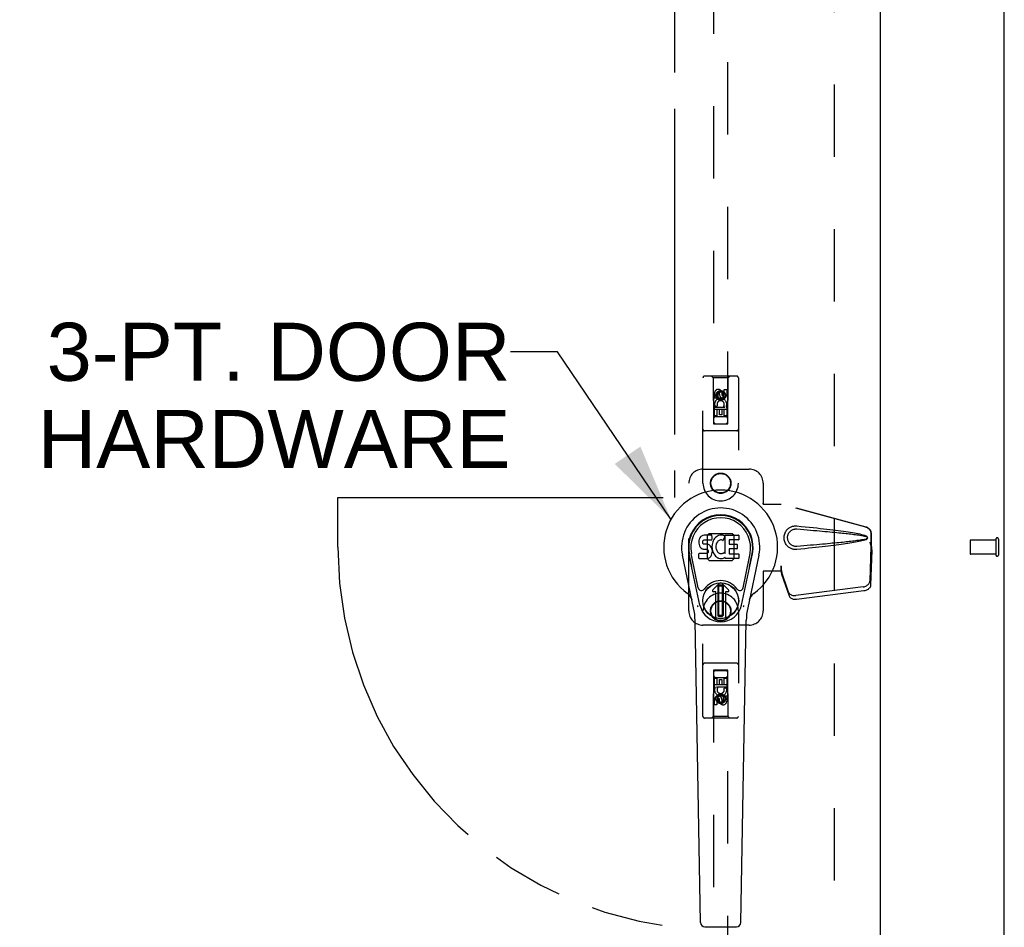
# Model space of a CAD drawing. Header units: inches. Extents: x 0 to 232, y 0 to 150.
# Tile 21 of 31: x 86 to 103, y 77 to 93. Entities that reach past the tile are written whole.
import ezdxf

# ---------------------------------------------------------------- set-up
doc = ezdxf.new("R2010")
doc.units = ezdxf.units.IN
doc.header["$LTSCALE"] = 12.750417
doc.header["$MEASUREMENT"] = 0
doc.linetypes.add('HIDDEN', pattern=[0.2, 0.1, -0.1])
doc.linetypes.add('PHANTOM', pattern=[0.8, 0.45, -0.05, 0.1, -0.05, 0.1, -0.05])
doc.layers.get('0').update_dxf_attribs({"linetype": 'CONTINUOUS'})
for name, color, linetype in [('02___PRT_ALL_AXES', 7, 'CONTINUOUS'), ('AVAILABLE_DOOR_SPACE', 7, 'CONTINUOUS'), ('DEFAULT_2', 8, 'HIDDEN'), ('DIMENSIONS', 7, 'CONTINUOUS')]:
    doc.layers.add(name, color=color, linetype=linetype)
doc.styles.get("Standard").update_dxf_attribs({"font": 'arial.ttf'})
doc.dimstyles.new('DIMSTYLE_1', dxfattribs={"dimtxt": 1.022761, "dimasz": 1.363681, "dimexe": 0.09, "dimexo": 0.07, "dimgap": 0.0375, "dimtad": 0, "dimtih": 1, "dimtoh": 1, "dimzin": 4, "dimdsep": 46, "dimtxsty": 'Standard', "dimblk": '_FILLED', "dimblk1": '_FILLED', "dimblk2": '_FILLED', "dimcen": 0.09, "dimazin": 1, "dimtfac": 1, "dimtdec": 3, "dimtofl": 0, "dimtmove": 0, "dimatfit": 3, "dimldrblk": '_FILLED', "dimfxl": 0, "dimtolj": 1, "dimtzin": 4, "dimarcsym": 0})
doc.dimstyles.get("Standard").update_dxf_attribs({"dimtxt": 1.159129, "dimasz": 1.363681, "dimexe": 0.09, "dimexo": 0.07, "dimgap": 0.09, "dimtad": 0, "dimtih": 1, "dimtoh": 1, "dimdec": 3, "dimzin": 4, "dimdsep": 46, "dimtxsty": 'Standard', "dimblk": '_FILLED', "dimblk1": '_FILLED', "dimblk2": '_FILLED', "dimcen": 0.09, "dimadec": 3, "dimazin": 1, "dimtp": 0.001, "dimtm": 0.001, "dimtfac": 1, "dimtdec": 3, "dimtofl": 0, "dimtmove": 0, "dimatfit": 3, "dimldrblk": '_FILLED', "dimfxl": 0, "dimtolj": 1, "dimtzin": 4, "dimarcsym": 0})

# ---------------------------------------------------------------- blocks, each defined once
blk = doc.blocks.new('_FILLED')
at = {"color": 0, "linetype": 'ByBlock'}
blk.add_solid([(0, 0), (-1, 0.2), (-1, -0.2)], dxfattribs=at)
blk = doc.blocks.new('*D8')
at = {"layer": 'DIMENSIONS', "color": 2, "linetype": 'Continuous'}
for p, q in [((74.01, 95.468), (83.305, 95.468)), ((97.197, 95.468), (87.902, 95.468))]:
    blk.add_line(p, q, dxfattribs=at)
at = {"layer": 'DIMENSIONS', "color": 2, "linetype": 'Continuous', "xscale": 1.3636809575, "yscale": 1.3636809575, "zscale": 1.3636809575, "rotation": 180}
blk.add_blockref('_FILLED', (74.01, 95.468), dxfattribs=at)
at = {"layer": 'DIMENSIONS', "color": 2, "linetype": 'Continuous', "xscale": 1.3636809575, "yscale": 1.3636809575, "zscale": 1.3636809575}
blk.add_blockref('_FILLED', (97.197, 95.468), dxfattribs=at)
at = {"layer": 'DIMENSIONS', "color": 2, "linetype": 'Continuous', "insert": (85.603, 95.979), "char_height": 1.0228, "width": 3.57396, "attachment_point": 2, "line_spacing_factor": 0.9}
blk.add_mtext('23.19', dxfattribs=at)

msp = doc.modelspace()

# ---------------------------------------------------------------- linework, layer by layer
at = {"color": 3, "linetype": 'Continuous'}
for p, q in [((103.01, 53.36), (103.01, 113.152)), ((100.822, 112.402), (100.822, 54.11))]:
    msp.add_line(p, q, dxfattribs=at)
at = {"color": 7, "linetype": 'Continuous'}
for p, q in [((97.625, 83.37), (97.624, 83.347)), ((97.624, 83.347), (97.624, 83.323)), ((97.624, 83.323), (97.628, 83.299)), ((97.63, 83.394), (97.625, 83.37)), ((97.64, 83.416), (97.63, 83.394)), ((97.653, 83.436), (97.64, 83.416)), ((97.662, 83.444), (97.653, 83.436)), ((97.671, 83.45), (97.662, 83.444)), ((97.693, 83.46), (97.671, 83.45)), ((97.717, 83.467), (97.693, 83.46)), ((97.695, 83.35), (97.697, 83.365)), ((97.695, 83.335), (97.695, 83.35)), ((97.695, 83.327), (97.695, 83.335)), ((97.698, 83.32), (97.695, 83.327)), ((97.697, 83.365), (97.7, 83.372)), ((97.702, 83.314), (97.698, 83.32)), ((97.7, 83.372), (97.706, 83.376)), ((97.708, 83.31), (97.702, 83.314)), ((97.706, 83.376), (97.72, 83.381)), ((97.856, 83.467), (97.717, 83.467)), ((97.72, 83.381), (97.735, 83.382)), ((97.735, 83.382), (97.848, 83.382)), ((97.848, 83.382), (97.854, 83.383)), ((97.854, 83.383), (97.856, 83.388)), ((97.858, 83.425), (97.856, 83.467)), ((97.856, 83.388), (97.857, 83.401)), ((97.857, 83.401), (97.858, 83.425)), ((97.864, 83.325), (97.86, 83.303)), ((97.87, 83.347), (97.864, 83.325)), ((97.879, 83.367), (97.87, 83.347)), ((97.89, 83.387), (97.879, 83.367)), ((97.903, 83.405), (97.89, 83.387)), ((97.917, 83.422), (97.903, 83.405)), ((97.934, 83.437), (97.917, 83.422)), ((97.933, 83.314), (97.929, 83.301)), ((97.939, 83.326), (97.933, 83.314)), ((97.952, 83.45), (97.934, 83.437)), ((97.953, 83.349), (97.939, 83.326)), ((97.972, 83.459), (97.952, 83.45)), ((97.961, 83.359), (97.953, 83.349)), ((97.972, 83.367), (97.961, 83.359)), ((97.994, 83.464), (97.972, 83.459)), ((97.997, 83.378), (97.972, 83.367)), ((98.016, 83.466), (97.994, 83.464)), ((98.009, 83.381), (97.997, 83.378)), ((98.023, 83.381), (98.009, 83.381)), ((98.039, 83.466), (98.016, 83.466)), ((98.036, 83.377), (98.023, 83.381)), ((98.048, 83.373), (98.036, 83.377)), ((98.05, 83.464), (98.039, 83.466)), ((98.06, 83.46), (98.05, 83.464)), ((98.081, 83.443), (98.054, 83.375)), ((98.079, 83.448), (98.06, 83.46)), ((98.089, 83.465), (98.326, 83.465)), ((98.089, 83.14), (98.089, 83.465)), ((98.159, 83.378), (98.159, 83.31)), ((98.326, 83.382), (98.164, 83.382)), ((98.331, 83.461), (98.331, 83.386)), ((97.499, 82.911), (97.455, 83.138)), ((97.567, 82.764), (97.492, 83.145)), ((97.628, 83.299), (97.637, 83.277)), ((97.69, 83.141), (97.63, 83.14)), ((97.637, 83.277), (97.649, 83.257)), ((97.649, 83.257), (97.666, 83.239)), ((97.666, 83.239), (97.686, 83.226)), ((97.686, 83.226), (97.697, 83.222)), ((97.751, 83.141), (97.69, 83.141)), ((97.697, 83.222), (97.708, 83.22)), ((97.723, 83.306), (97.708, 83.31)), ((97.708, 83.22), (97.756, 83.22)), ((97.747, 83.307), (97.723, 83.306)), ((97.771, 83.305), (97.747, 83.307)), ((97.766, 83.142), (97.751, 83.141)), ((97.756, 83.22), (97.763, 83.219)), ((97.763, 83.219), (97.77, 83.217)), ((97.772, 83.146), (97.766, 83.142)), ((97.77, 83.217), (97.776, 83.212)), ((97.794, 83.3), (97.771, 83.305)), ((97.778, 83.151), (97.772, 83.146)), ((97.776, 83.212), (97.781, 83.206)), ((97.787, 83.163), (97.778, 83.151)), ((97.781, 83.206), (97.788, 83.192)), ((97.79, 83.17), (97.787, 83.163)), ((97.788, 83.192), (97.79, 83.177)), ((97.79, 83.177), (97.79, 83.17)), ((97.805, 83.295), (97.794, 83.3)), ((97.815, 83.288), (97.805, 83.295)), ((97.832, 83.272), (97.815, 83.288)), ((97.845, 83.252), (97.832, 83.272)), ((97.855, 83.229), (97.845, 83.252)), ((97.861, 83.206), (97.855, 83.229)), ((97.855, 83.135), (97.862, 83.159)), ((97.86, 83.303), (97.856, 83.259)), ((97.856, 83.259), (97.857, 83.237)), ((97.857, 83.237), (97.86, 83.215)), ((97.86, 83.215), (97.864, 83.193)), ((97.863, 83.182), (97.861, 83.206)), ((97.862, 83.159), (97.863, 83.182)), ((97.864, 83.193), (97.871, 83.172)), ((97.871, 83.172), (97.893, 83.132)), ((97.926, 83.275), (97.925, 83.248)), ((97.925, 83.248), (97.926, 83.235)), ((97.929, 83.301), (97.926, 83.275)), ((97.926, 83.235), (97.929, 83.222)), ((97.929, 83.222), (97.94, 83.197)), ((97.94, 83.197), (97.953, 83.174)), ((97.953, 83.174), (97.962, 83.164)), ((97.962, 83.164), (97.972, 83.155)), ((97.972, 83.155), (97.983, 83.147)), ((97.983, 83.147), (97.995, 83.143)), ((97.995, 83.143), (98.009, 83.14)), ((98.009, 83.14), (98.022, 83.14)), ((98.022, 83.14), (98.035, 83.142)), ((98.035, 83.142), (98.048, 83.146)), ((98.048, 83.146), (98.06, 83.151)), ((98.06, 83.151), (98.071, 83.159)), ((98.077, 83.158), (98.089, 83.14)), ((98.161, 83.219), (98.161, 83.142)), ((98.164, 83.306), (98.295, 83.306)), ((98.295, 83.224), (98.165, 83.224)), ((98.3, 83.301), (98.3, 83.228)), ((98.452, 82.764), (98.527, 83.145)), ((98.52, 82.911), (98.564, 83.138)), ((97.533, 82.186), (97.336, 83.112)), ((97.644, 82.234), (97.451, 83.137)), ((97.626, 83.061), (97.626, 83.136)), ((97.631, 83.056), (97.775, 83.056)), ((97.775, 83.056), (97.787, 83.058)), ((97.787, 83.058), (97.798, 83.062)), ((97.798, 83.062), (97.818, 83.075)), ((97.818, 83.075), (97.835, 83.092)), ((97.835, 83.092), (97.842, 83.102)), ((97.842, 83.102), (97.847, 83.113)), ((97.847, 83.113), (97.855, 83.135)), ((97.893, 83.132), (97.905, 83.114)), ((97.905, 83.114), (97.92, 83.097)), ((97.92, 83.097), (97.936, 83.082)), ((97.936, 83.082), (97.954, 83.069)), ((97.954, 83.069), (97.964, 83.064)), ((97.964, 83.064), (97.974, 83.06)), ((97.974, 83.06), (97.996, 83.054)), ((97.996, 83.054), (98.018, 83.052)), ((98.018, 83.052), (98.04, 83.055)), ((98.04, 83.055), (98.062, 83.062)), ((98.062, 83.062), (98.081, 83.073)), ((98.081, 83.073), (98.081, 83.073)), ((98.091, 83.073), (98.081, 83.073)), ((98.091, 83.06), (98.091, 83.073)), ((98.327, 83.056), (98.096, 83.056)), ((98.165, 83.137), (98.327, 83.137)), ((98.331, 83.133), (98.331, 83.06)), ((98.375, 82.234), (98.568, 83.137)), ((98.683, 83.112), (98.486, 82.186)), ((97.615, 82.539), (97.567, 82.764)), ((98.404, 82.539), (98.452, 82.764)), ((97.871, 82.503), (97.982, 82.613)), ((97.982, 82.613), (97.871, 82.502)), ((97.927, 82.469), (97.885, 82.469)), ((97.927, 82.469), (97.885, 82.469)), ((97.927, 82.469), (97.927, 82.469)), ((97.927, 82.01), (97.927, 82.469)), ((97.927, 82.01), (97.927, 82.469)), ((97.966, 82.575), (97.98, 82.589)), ((97.98, 82.561), (97.966, 82.575)), ((97.966, 82.048), (97.966, 82.575)), ((97.98, 82.589), (98.039, 82.589)), ((97.98, 82.589), (97.994, 82.575)), ((97.994, 82.575), (97.98, 82.561)), ((97.98, 82.062), (97.98, 82.561)), ((97.994, 82.575), (98.025, 82.575)), ((98.025, 82.575), (98.039, 82.589)), ((98.039, 82.561), (98.025, 82.575)), ((98.148, 82.502), (98.037, 82.613)), ((98.037, 82.613), (98.148, 82.503)), ((98.039, 82.589), (98.053, 82.575)), ((98.053, 82.575), (98.039, 82.561)), ((98.039, 82.561), (98.039, 82.062)), ((98.053, 82.575), (98.053, 82.048)), ((98.134, 82.469), (98.092, 82.469)), ((98.134, 82.469), (98.092, 82.469)), ((98.092, 82.469), (98.092, 82.469)), ((98.092, 82.469), (98.092, 82.01)), ((98.092, 82.469), (98.092, 82.01)), ((97.652, 76.64), (97.559, 81.961)), ((97.966, 82.048), (97.98, 82.062)), ((97.98, 82.034), (97.966, 82.048)), ((97.98, 82.062), (97.994, 82.048)), ((97.994, 82.048), (97.98, 82.034)), ((98.039, 82.034), (97.98, 82.034)), ((98.025, 82.048), (97.994, 82.048)), ((98.025, 82.048), (98.039, 82.062)), ((98.039, 82.034), (98.025, 82.048)), ((98.039, 82.062), (98.053, 82.048)), ((98.053, 82.048), (98.039, 82.034)), ((98.367, 76.64), (98.46, 81.961)), ((97.73, 76.563), (98.289, 76.563))]:
    msp.add_line(p, q, dxfattribs=at)
for points in [[(97.611, 82.203), (97.61, 82.209), (97.608, 82.214), (97.607, 82.22), (97.605, 82.225)], [(98.414, 82.225), (98.413, 82.22), (98.411, 82.214), (98.41, 82.209), (98.408, 82.203)]]:
    msp.add_lwpolyline(points, dxfattribs=at)
for radius in [0.317, 0.313]:
    msp.add_circle((98.01, 82.311), radius, dxfattribs=at)
for centre, radius, start, end in [((98.01, 83.256), 1.004, 305.5066, 234.4934), ((98.01, 83.256), 0.689, 347.9703, 192.0297), ((98.01, 83.256), 0.571, 347.9703, 192.0297), ((98.01, 83.246), 0.527, 348.9402, 191.0594), ((98.05, 83.377), 0.00448, 246.1578, 339.0016), ((98.076, 83.445), 0.00448, 339.0016, 51.8729), ((98.164, 83.378), 0.00448, 90, 180), ((98.326, 83.461), 0.00448, 0, 90), ((98.326, 83.386), 0.00448, 270, 360), ((97.63, 83.136), 0.00448, 90, 180.0119), ((98.074, 83.155), 0.00448, 34.0893, 127.3444), ((98.164, 83.31), 0.00448, 180, 270), ((98.165, 83.219), 0.00448, 90, 180), ((98.165, 83.142), 0.00448, 180, 270), ((98.295, 83.301), 0.00448, 0, 90), ((98.295, 83.228), 0.00448, 270, 360), ((97.631, 83.061), 0.00483, 180, 270), ((98.096, 83.06), 0.00448, 180, 270), ((98.327, 83.133), 0.00448, 0, 90), ((98.327, 83.06), 0.00448, 270, 360), ((98.01, 82.311), 0.354, 35.4237, 144.5763), ((98.01, 82.585), 0.0394, 45, 135), ((98.01, 82.585), 0.0392, 45, 135), ((97.673, 82.551), 0.0591, 192.0297, 324.5763), ((97.885, 82.489), 0.0197, 135, 270), ((97.885, 82.489), 0.0195, 135, 270), ((98.134, 82.489), 0.0197, 270, 45), ((98.134, 82.489), 0.0195, 270, 45), ((98.346, 82.551), 0.0591, 215.4237, 347.9703), ((97.312, 82.278), 0.197, 12.0297, 54.4934), ((98.707, 82.278), 0.197, 125.5066, 167.9703), ((96.378, 81.94), 1.181, 1, 12.0297), ((98.01, 82.311), 0.374, 192.0297, 347.9703), ((99.641, 81.94), 1.181, 167.9703, 179), ((98.01, 82.311), 0.313, 254.7027, 285.2973), ((97.73, 76.642), 0.0787, 181, 270), ((98.289, 76.642), 0.0787, 270, 359)]:
    msp.add_arc(centre, radius, start, end, dxfattribs=at)
msp.add_ellipse((98.01, 83.246), major_axis=(0, 0.565), ratio=0.999848, start_param=-1.76365, end_param=1.76365, dxfattribs=at)
at = {"layer": '02___PRT_ALL_AXES', "color": 8, "linetype": 'HIDDEN'}
for p, q in [((97.903, 85.879), (97.903, 85.971)), ((97.945, 85.971), (97.945, 85.879)), ((97.989, 85.943), (97.989, 85.971)), ((98.03, 85.985), (98.03, 85.939)), ((98.074, 86.035), (98.116, 86.035)), ((98.074, 85.943), (98.074, 86.035)), ((98.116, 86.035), (98.116, 85.943)), ((97.945, 85.879), (97.903, 85.879)), ((97.951, 85.747), (97.912, 85.73)), ((97.903, 85.722), (98.081, 85.722)), ((97.903, 85.566), (97.903, 85.722)), ((97.988, 85.68), (97.945, 85.68)), ((97.945, 85.68), (97.945, 85.566)), ((97.988, 85.588), (97.988, 85.68)), ((98.03, 85.588), (97.988, 85.588)), ((98.074, 85.68), (98.03, 85.68)), ((98.03, 85.68), (98.03, 85.588)), ((98.081, 85.722), (98.062, 85.735)), ((98.074, 85.566), (98.074, 85.68)), ((98.106, 85.726), (98.104, 85.722)), ((98.104, 85.722), (98.116, 85.722)), ((98.116, 85.722), (98.116, 85.566)), ((97.945, 85.566), (97.903, 85.566)), ((98.116, 85.566), (98.074, 85.566)), ((102.863, 83.38), (102.416, 83.38)), ((102.863, 83.38), (102.863, 83.132)), ((102.863, 83.132), (102.416, 83.132)), ((97.903, 80.946), (97.945, 80.946)), ((97.903, 80.789), (97.903, 80.946)), ((97.945, 80.946), (97.945, 80.832)), ((97.989, 80.924), (98.031, 80.924)), ((97.989, 80.832), (97.989, 80.924)), ((98.031, 80.924), (98.031, 80.832)), ((98.074, 80.946), (98.116, 80.946)), ((98.074, 80.832), (98.074, 80.946)), ((98.116, 80.946), (98.116, 80.789)), ((97.915, 80.789), (97.903, 80.789)), ((97.914, 80.786), (97.915, 80.789)), ((98.116, 80.789), (97.939, 80.789)), ((97.939, 80.789), (97.957, 80.776)), ((97.945, 80.832), (97.989, 80.832)), ((98.031, 80.832), (98.074, 80.832)), ((98.068, 80.765), (98.107, 80.782)), ((97.903, 80.477), (97.903, 80.569)), ((97.945, 80.569), (97.945, 80.477)), ((97.989, 80.527), (97.989, 80.573)), ((98.03, 80.569), (98.03, 80.541)), ((98.074, 80.633), (98.116, 80.633)), ((98.074, 80.541), (98.074, 80.633)), ((98.116, 80.633), (98.116, 80.541)), ((97.945, 80.477), (97.903, 80.477))]:
    msp.add_line(p, q, dxfattribs=at)
for centre, radius in [((98.01, 85.928), 0.085), ((98.01, 84.381), 0.172), ((98.01, 82.131), 0.172), ((98.01, 80.583), 0.085)]:
    msp.add_circle(centre, radius, dxfattribs=at)
for centre, radius, start, end in [((97.967, 85.971), 0.0644, 12.2995, 180.0775), ((97.967, 85.971), 0.0219, 359.9011, 180), ((98.053, 85.943), 0.0635, 180, 360), ((98.052, 85.943), 0.0219, 190.307, 360), ((98.01, 85.772), 0.107, 334.2636, 203.4027), ((98.01, 85.772), 0.0639, 324.8895, 203.4026), ((98.009, 80.74), 0.107, 154.2636, 23.4027), ((98.009, 80.74), 0.0639, 144.8895, 23.4026), ((97.966, 80.569), 0.0635, 0, 180), ((97.967, 80.569), 0.0219, 10.307, 180), ((98.052, 80.541), 0.0644, 192.2995, 0.0775), ((98.052, 80.541), 0.0219, 179.9011, 360)]:
    msp.add_arc(centre, radius, start, end, dxfattribs=at)
at = {"layer": 'AVAILABLE_DOOR_SPACE', "color": 4, "linetype": 'PHANTOM'}
for p, q in [((97.197, 111.381), (97.197, 84.131)), ((91.26, 84.131), (97.197, 84.131)), ((91.26, 83.256), (91.26, 84.131))]:
    msp.add_line(p, q, dxfattribs=at)
msp.add_arc((98.01, 83.256), 6.75, 180, 263.0865, dxfattribs=at)
at = {"layer": 'DEFAULT_2', "color": 8, "linetype": 'HIDDEN'}
for p, q in [((100.01, 111.808), (100.01, 54.704)), ((97.885, 111.428), (97.885, 85.427)), ((98.135, 85.427), (98.135, 111.428)), ((98.292, 86.268), (97.727, 86.268)), ((97.88, 86.238), (97.85, 86.268)), ((98.14, 86.238), (98.17, 86.268)), ((97.697, 84.381), (97.697, 86.238)), ((98.14, 86.238), (97.88, 86.238)), ((97.88, 86.238), (97.883, 85.428)), ((98.136, 85.428), (98.14, 86.238)), ((98.322, 86.238), (98.322, 84.381)), ((98.01, 86), (97.947, 85.964)), ((97.947, 85.964), (97.957, 85.958)), ((97.947, 85.964), (97.947, 85.892)), ((98.01, 85.989), (97.957, 85.958)), ((97.957, 85.958), (97.957, 85.898)), ((98.072, 85.964), (98.01, 86)), ((98.01, 86), (98.01, 85.989)), ((98.062, 85.958), (98.01, 85.989)), ((98.072, 85.964), (98.062, 85.958)), ((98.062, 85.898), (98.062, 85.958)), ((98.072, 85.892), (98.072, 85.964)), ((97.947, 85.892), (97.957, 85.898)), ((97.947, 85.892), (98.01, 85.856)), ((97.957, 85.898), (98.01, 85.868)), ((98.01, 85.868), (98.062, 85.898)), ((98.01, 85.856), (98.072, 85.892)), ((98.01, 85.856), (98.01, 85.868)), ((98.072, 85.892), (98.062, 85.898)), ((98.137, 85.678), (97.882, 85.678)), ((97.883, 85.428), (98.136, 85.428)), ((97.885, 85.43), (98.135, 85.43)), ((97.885, 85.427), (98.135, 85.427)), ((98.095, 85.553), (97.925, 85.553)), ((98.292, 85.303), (97.727, 85.303)), ((97.697, 84.631), (98.51, 84.631)), ((97.447, 82.131), (97.447, 84.381)), ((98.76, 84.381), (98.76, 84.028)), ((98.757, 84.011), (98.76, 84.028)), ((98.757, 84.011), (99.078, 84.011)), ((98.764, 84.011), (98.76, 84.028)), ((100.567, 83.609), (99.07, 84.011)), ((100.575, 83.609), (99.078, 84.011)), ((97.808, 83.492), (97.773, 83.457)), ((98.211, 83.492), (97.808, 83.492)), ((98.246, 83.457), (98.211, 83.492)), ((100.66, 83.258), (100.66, 83.488)), ((100.667, 83.258), (100.667, 83.488)), ((97.773, 83.457), (97.773, 83.055)), ((98.246, 83.055), (98.246, 83.457)), ((100.638, 83.34), (100.66, 83.258)), ((100.646, 83.34), (100.667, 83.258)), ((102.406, 83.37), (102.406, 83.142)), ((102.863, 83.398), (102.863, 83.114)), ((102.906, 83.398), (102.906, 83.114)), ((100.659, 83.27), (100.64, 82.654)), ((100.673, 83.199), (100.653, 82.583)), ((100.659, 83.27), (100.673, 83.199)), ((100.667, 83.258), (100.66, 83.258)), ((100.661, 83.286), (100.67, 83.229)), ((100.67, 83.229), (100.671, 83.219)), ((100.671, 83.219), (100.672, 83.208)), ((100.672, 83.208), (100.673, 83.199)), ((97.773, 83.055), (97.808, 83.019)), ((97.808, 83.019), (98.211, 83.019)), ((98.211, 83.019), (98.246, 83.055)), ((99.078, 82.831), (98.757, 82.831)), ((98.757, 82.831), (98.76, 82.814)), ((98.764, 82.831), (98.76, 82.814)), ((98.76, 82.814), (98.76, 82.131)), ((99.078, 82.918), (99.07, 82.918)), ((99.07, 82.918), (99.07, 82.831)), ((99.208, 82.46), (99.076, 82.844)), ((99.09, 82.773), (99.076, 82.844)), ((99.078, 82.918), (99.078, 82.831)), ((99.085, 82.804), (99.09, 82.773)), ((99.222, 82.389), (99.09, 82.773)), ((100.522, 82.555), (99.335, 82.403)), ((100.536, 82.484), (99.348, 82.332)), ((97.697, 80.273), (97.697, 82.131)), ((98.322, 82.131), (98.322, 80.273)), ((98.51, 81.881), (97.697, 81.881)), ((98.292, 81.208), (97.727, 81.208)), ((97.883, 81.083), (97.88, 80.273)), ((97.883, 81.083), (98.136, 81.083)), ((98.135, 81.085), (97.885, 81.085)), ((97.885, 81.085), (97.885, 55.083)), ((98.135, 81.082), (97.885, 81.082)), ((98.135, 55.083), (98.135, 81.085)), ((98.14, 80.273), (98.136, 81.083)), ((97.925, 80.958), (98.095, 80.958)), ((97.882, 80.833), (98.137, 80.833)), ((98.01, 80.656), (97.947, 80.62)), ((97.947, 80.62), (97.957, 80.614)), ((97.947, 80.62), (97.947, 80.548)), ((97.947, 80.548), (97.957, 80.553)), ((97.947, 80.548), (98.01, 80.512)), ((98.01, 80.644), (97.957, 80.614)), ((97.957, 80.614), (97.957, 80.553)), ((97.957, 80.553), (98.01, 80.523)), ((98.072, 80.62), (98.01, 80.656)), ((98.01, 80.656), (98.01, 80.644)), ((98.062, 80.614), (98.01, 80.644)), ((98.01, 80.523), (98.062, 80.553)), ((98.01, 80.512), (98.072, 80.548)), ((98.072, 80.62), (98.062, 80.614)), ((98.062, 80.553), (98.062, 80.614)), ((98.072, 80.548), (98.062, 80.553)), ((98.072, 80.548), (98.072, 80.62)), ((98.01, 80.512), (98.01, 80.523)), ((98.292, 80.243), (97.727, 80.243)), ((97.88, 80.273), (97.85, 80.243)), ((98.14, 80.273), (97.88, 80.273)), ((98.14, 80.273), (98.17, 80.243))]:
    msp.add_line(p, q, dxfattribs=at)
for points in [[(99.353, 83.213), (99.341, 83.212), (99.328, 83.212), (99.315, 83.213), (99.302, 83.214), (99.289, 83.217), (99.277, 83.22), (99.264, 83.224), (99.252, 83.229), (99.241, 83.234), (99.229, 83.24), (99.218, 83.248), (99.206, 83.256), (99.195, 83.266), (99.184, 83.277), (99.173, 83.289), (99.163, 83.303), (99.153, 83.319), (99.145, 83.335), (99.139, 83.351), (99.134, 83.368), (99.13, 83.386), (99.128, 83.403), (99.127, 83.42), (99.128, 83.437), (99.13, 83.455), (99.133, 83.472), (99.138, 83.489), (99.144, 83.505), (99.152, 83.522), (99.162, 83.537), (99.172, 83.551), (99.183, 83.564), (99.194, 83.575), (99.205, 83.585), (99.217, 83.594), (99.228, 83.601), (99.24, 83.607), (99.252, 83.613), (99.264, 83.618), (99.276, 83.622), (99.289, 83.625), (99.302, 83.627), (99.314, 83.629)], [(99.354, 83.266), (99.344, 83.266), (99.335, 83.266), (99.325, 83.267), (99.316, 83.268), (99.307, 83.27), (99.298, 83.272), (99.289, 83.275), (99.28, 83.279), (99.272, 83.283), (99.263, 83.287), (99.255, 83.293), (99.247, 83.299), (99.239, 83.306), (99.231, 83.314), (99.223, 83.323), (99.216, 83.333), (99.209, 83.344), (99.203, 83.355), (99.199, 83.366), (99.195, 83.378), (99.192, 83.389), (99.191, 83.399), (99.189, 83.41), (99.189, 83.42), (99.189, 83.431), (99.19, 83.441), (99.192, 83.452), (99.195, 83.463), (99.198, 83.474), (99.202, 83.485), (99.208, 83.496), (99.214, 83.507), (99.222, 83.517), (99.23, 83.527), (99.238, 83.535), (99.246, 83.542), (99.254, 83.548), (99.263, 83.554), (99.271, 83.559), (99.279, 83.563), (99.288, 83.566), (99.297, 83.569), (99.306, 83.572), (99.316, 83.574), (99.325, 83.575), (99.335, 83.576), (99.344, 83.576), (99.354, 83.575)], [(99.314, 83.629), (99.328, 83.63), (99.341, 83.63), (99.353, 83.629)], [(99.353, 83.629), (99.429, 83.621), (99.502, 83.614), (99.571, 83.607), (99.638, 83.6), (99.702, 83.593), (99.764, 83.586), (99.823, 83.579), (99.879, 83.573), (99.934, 83.567), (99.986, 83.56), (100.036, 83.554), (100.083, 83.548), (100.129, 83.542), (100.173, 83.536), (100.215, 83.53), (100.255, 83.524), (100.294, 83.518), (100.331, 83.512), (100.366, 83.506), (100.4, 83.499), (100.432, 83.493), (100.463, 83.487), (100.493, 83.48), (100.52, 83.473), (100.547, 83.465), (100.572, 83.456)], [(99.354, 83.575), (99.417, 83.57), (99.478, 83.565), (99.537, 83.56), (99.594, 83.555), (99.649, 83.55), (99.702, 83.546), (99.752, 83.541), (99.801, 83.537), (99.848, 83.533), (99.893, 83.528), (99.936, 83.524), (99.977, 83.52), (100.017, 83.517), (100.055, 83.513), (100.091, 83.509), (100.125, 83.506), (100.158, 83.503), (100.189, 83.499), (100.219, 83.496), (100.248, 83.493), (100.277, 83.49), (100.304, 83.487), (100.331, 83.483), (100.358, 83.48), (100.385, 83.477), (100.412, 83.473), (100.439, 83.469), (100.465, 83.465), (100.492, 83.461), (100.519, 83.456), (100.545, 83.451), (100.572, 83.445)], [(100.567, 83.609), (100.58, 83.604), (100.593, 83.599), (100.604, 83.592), (100.615, 83.584), (100.625, 83.574), (100.634, 83.564), (100.642, 83.553), (100.648, 83.541), (100.653, 83.528), (100.657, 83.515), (100.659, 83.502), (100.66, 83.488)], [(100.667, 83.488), (100.667, 83.502), (100.664, 83.515), (100.661, 83.528), (100.656, 83.541), (100.649, 83.553), (100.642, 83.564), (100.633, 83.574), (100.623, 83.584), (100.612, 83.592), (100.6, 83.599), (100.588, 83.604), (100.575, 83.609)], [(100.572, 83.386), (100.549, 83.378), (100.525, 83.371), (100.5, 83.364), (100.473, 83.358), (100.445, 83.352), (100.416, 83.346), (100.386, 83.34), (100.354, 83.334), (100.321, 83.329), (100.286, 83.323), (100.25, 83.317), (100.213, 83.312), (100.174, 83.306), (100.133, 83.301), (100.091, 83.295), (100.047, 83.289), (100.001, 83.284), (99.953, 83.278), (99.903, 83.272), (99.851, 83.266), (99.797, 83.26), (99.741, 83.253), (99.683, 83.247), (99.622, 83.24), (99.559, 83.234), (99.493, 83.227), (99.425, 83.22), (99.353, 83.213)], [(100.572, 83.397), (100.546, 83.391), (100.519, 83.386), (100.492, 83.381), (100.466, 83.377), (100.439, 83.373), (100.412, 83.369), (100.385, 83.365), (100.359, 83.362), (100.332, 83.359), (100.305, 83.355), (100.277, 83.352), (100.249, 83.349), (100.22, 83.346), (100.19, 83.343), (100.159, 83.339), (100.126, 83.336), (100.091, 83.333), (100.056, 83.329), (100.018, 83.325), (99.978, 83.322), (99.937, 83.318), (99.894, 83.314), (99.849, 83.309), (99.802, 83.305), (99.753, 83.301), (99.702, 83.296), (99.649, 83.292), (99.594, 83.287), (99.537, 83.282), (99.478, 83.277), (99.417, 83.272), (99.354, 83.266)], [(100.572, 83.456), (100.578, 83.453), (100.583, 83.449), (100.588, 83.444), (100.591, 83.439), (100.594, 83.433), (100.595, 83.427), (100.596, 83.421), (100.596, 83.415), (100.594, 83.409), (100.591, 83.403), (100.588, 83.398), (100.583, 83.393), (100.578, 83.389), (100.572, 83.386)], [(100.572, 83.445), (100.577, 83.443), (100.581, 83.441), (100.585, 83.438), (100.588, 83.434), (100.591, 83.43), (100.592, 83.425), (100.592, 83.421), (100.592, 83.416), (100.59, 83.412), (100.588, 83.408), (100.585, 83.404), (100.581, 83.401), (100.577, 83.399), (100.572, 83.397)], [(100.638, 83.34), (100.643, 83.32), (100.649, 83.301), (100.654, 83.282), (100.659, 83.264), (100.665, 83.246), (100.67, 83.229)], [(100.646, 83.34), (100.648, 83.33), (100.651, 83.321), (100.653, 83.311), (100.656, 83.302), (100.659, 83.294), (100.661, 83.286)], [(100.661, 83.286), (100.661, 83.283), (100.661, 83.28), (100.66, 83.277), (100.66, 83.275), (100.659, 83.272), (100.659, 83.27)], [(99.07, 82.918), (99.072, 82.898), (99.075, 82.878), (99.078, 82.859), (99.08, 82.839), (99.085, 82.804)], [(99.077, 82.86), (99.077, 82.854), (99.077, 82.852), (99.076, 82.849), (99.076, 82.847), (99.076, 82.844)], [(99.078, 82.918), (99.077, 82.908), (99.077, 82.878)], [(99.084, 82.811), (99.083, 82.822), (99.081, 82.84), (99.079, 82.856), (99.078, 82.87), (99.077, 82.883), (99.077, 82.891)], [(99.077, 82.878), (99.077, 82.869), (99.077, 82.86)], [(100.522, 82.555), (100.538, 82.558), (100.553, 82.562), (100.567, 82.567), (100.581, 82.574), (100.593, 82.582), (100.605, 82.59), (100.615, 82.6), (100.623, 82.61), (100.63, 82.621), (100.635, 82.632), (100.638, 82.643), (100.64, 82.654)], [(99.208, 82.46), (99.212, 82.451), (99.218, 82.442), (99.225, 82.433), (99.234, 82.426), (99.244, 82.419), (99.254, 82.413), (99.266, 82.409), (99.279, 82.405), (99.293, 82.403), (99.306, 82.402), (99.32, 82.402), (99.335, 82.403)], [(100.653, 82.583), (100.652, 82.572), (100.649, 82.561), (100.644, 82.55), (100.637, 82.539), (100.628, 82.529), (100.618, 82.519), (100.607, 82.511), (100.594, 82.503), (100.581, 82.496), (100.566, 82.491), (100.551, 82.487), (100.536, 82.484)], [(99.348, 82.332), (99.334, 82.331), (99.32, 82.331), (99.306, 82.332), (99.293, 82.334), (99.28, 82.338), (99.268, 82.342), (99.257, 82.348), (99.247, 82.355), (99.239, 82.362), (99.231, 82.371), (99.226, 82.38), (99.222, 82.389)]]:
    msp.add_lwpolyline(points, dxfattribs=at)
for centre, radius in [((98.01, 85.928), 0.0845), ((98.01, 84.381), 0.18), ((98.01, 82.131), 0.18), ((98.01, 80.583), 0.0845)]:
    msp.add_circle(centre, radius, dxfattribs=at)
for centre, radius, start, end in [((97.727, 86.238), 0.03, 90, 180), ((98.292, 86.238), 0.03, 0, 90), ((97.925, 85.513), 0.04, 90, 180), ((97.925, 85.468), 0.04, 180, 270), ((98.095, 85.513), 0.04, 0, 90), ((98.095, 85.468), 0.04, 270, 360), ((97.727, 85.333), 0.03, 180, 270), ((98.292, 85.333), 0.03, 270, 360), ((97.697, 84.381), 0.25, 90, 180), ((98.51, 84.381), 0.25, 0, 90), ((98.01, 84.381), 0.312, 180, 360), ((102.416, 83.37), 0.01, 90, 180), ((102.884, 83.398), 0.0215, 0, 180), ((102.416, 83.142), 0.01, 180, 270), ((102.884, 83.114), 0.0215, 180, 360), ((98.01, 82.131), 0.312, 0, 180), ((97.697, 82.131), 0.25, 180, 270), ((98.51, 82.131), 0.25, 270, 360), ((97.727, 81.178), 0.03, 90, 180), ((97.925, 81.043), 0.04, 90, 180), ((98.095, 81.043), 0.04, 0, 90), ((98.292, 81.178), 0.03, 0, 90), ((97.925, 80.998), 0.04, 180, 270), ((98.095, 80.998), 0.04, 270, 360), ((97.727, 80.273), 0.03, 180, 270), ((98.292, 80.273), 0.03, 270, 360)]:
    msp.add_arc(centre, radius, start, end, dxfattribs=at)

# ---------------------------------------------------------------- texts
at = {"layer": 'DIMENSIONS', "color": 2, "linetype": 'Continuous', "insert": (94.305, 87.209), "char_height": 1.0228, "width": 8.31896, "attachment_point": 3, "line_spacing_factor": 0.9}
msp.add_mtext('3-PT. DOOR\\PHARDWARE', dxfattribs=at)

# ---------------------------------------------------------------- dimensions: what is measured, and where the dimension line sits
at = {"layer": 'DIMENSIONS', "color": 2, "linetype": 'Continuous'}
dim = msp.add_linear_dim(base=(74.01, 95.468), p1=(97.197, 84.131), p2=(74.01, 111.381), angle=180, dimstyle='DIMSTYLE_1', dxfattribs=at)
dim.commit()
dim.dimension.update_dxf_attribs({"geometry": '*D8', "text_midpoint": (85.59, 95.462), "dimtype": 160})

# ---------------------------------------------------------------- leaders
at = {"layer": 'DIMENSIONS', "color": 2, "linetype": 'Continuous', "annotation_type": 0, "has_hookline": 1, "hookline_direction": 1, "text_width": 8.144}
msp.add_leader([(97.133, 83.745), (95.135, 86.698), (94.305, 86.698)], dimstyle='Standard', override={"dimtad": 0}, dxfattribs=at)

doc.saveas('drawing.dxf')
